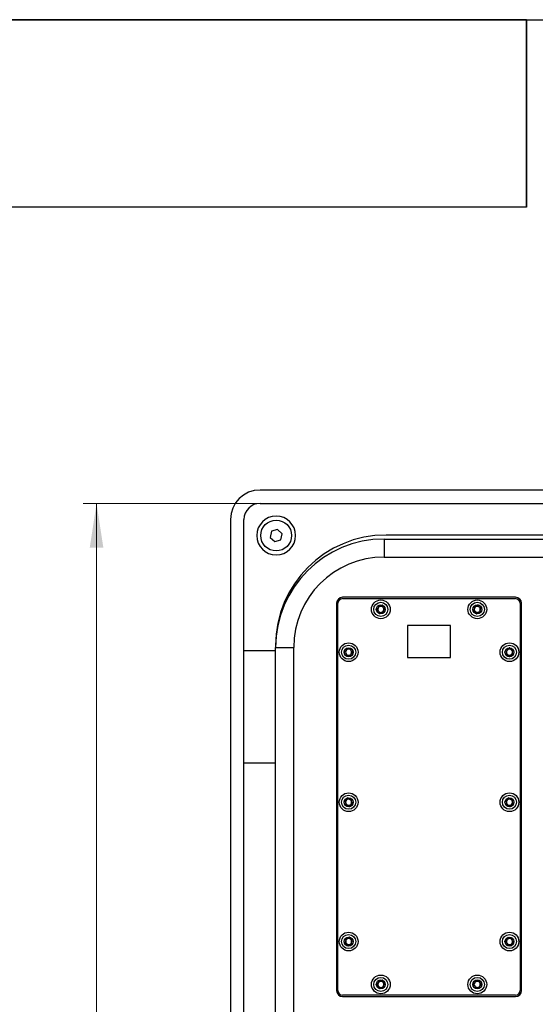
# Model space of a CAD drawing. Header units: millimetres. Extents: x 8 to 415, y 1 to 292.
# Tile 4 of 7: x 52 to 91, y 218 to 292. Entities that reach past the tile are written whole.
import ezdxf

# ---------------------------------------------------------------- set-up
doc = ezdxf.new("R2010")
doc.units = ezdxf.units.MM
doc.styles.add('SLDTEXTSTYLE1', font='TXT', dxfattribs={"width": 0.7})
doc.dimstyles.new('SLDDIMSTYLE0', dxfattribs={"dimtxt": 3.5, "dimasz": 3.302, "dimexe": 0, "dimexo": 0.0625, "dimgap": 0.875, "dimtad": 2, "dimlfac": 5, "dimrnd": 1e-09, "dimzin": 12, "dimdsep": 46, "dimtxsty": 'SLDTEXTSTYLE1', "dimsah": 1, "dimcen": 0.09, "dimadec": 0, "dimazin": 3, "dimtfac": 1, "dimtdec": 3, "dimtofl": 0, "dimtmove": 0, "dimatfit": 3, "dimfxl": 0, "dimfrac": 2, "dimtolj": 1, "dimtzin": 12, "dimarcsym": 0})

# ---------------------------------------------------------------- blocks, each defined once
blk = doc.blocks.new('_D_1')
at = {"color": 7, "linetype": 'Continuous', "lineweight": 0}
for p, q in [((70.114, 255.89), (56.914, 255.89)), ((57.914, 255.89), (57.914, 165.69)), ((70.114, 165.69), (56.914, 165.69))]:
    blk.add_line(p, q, dxfattribs=at)
at = {"color": 7, "linetype": 'Continuous', "lineweight": 18}
for points in [[(57.914, 255.89), (57.406, 252.588), (58.422, 252.588)], [(57.914, 165.69), (58.422, 168.992), (57.406, 168.992)]]:
    blk.add_solid(points, dxfattribs=at)
at = {"color": 7, "linetype": 'Continuous', "lineweight": 18, "insert": (53.403, 207.29), "char_height": 3.5, "attachment_point": 1, "rotation": 90, "style": 'SLDTEXTSTYLE1'}
blk.add_mtext('451', dxfattribs=at)

msp = doc.modelspace()

# ---------------------------------------------------------------- linework, layer by layer
at = {"color": 7, "linetype": 'Continuous', "lineweight": 25}
for p, q in [((20, 292), (415, 292)), ((90, 292), (20, 292)), ((90, 292), (20, 292)), ((90, 292), (90, 278)), ((90, 278), (90, 292)), ((90, 278), (20, 278)), ((125.9143, 256.8899), (70.1143, 256.8899)), ((70.1143, 255.8899), (125.9143, 255.8899)), ((67.9143, 254.6899), (67.9143, 166.8899)), ((68.9143, 244.8899), (68.9143, 254.6899)), ((70.9763, 253.8047), (70.8727, 253.3545)), ((71.4179, 253.94), (70.9763, 253.8047)), ((71.7559, 253.6253), (71.4179, 253.94)), ((71.6523, 253.1752), (71.7559, 253.6253)), ((70.8727, 253.3545), (71.2107, 253.0398)), ((71.2107, 253.0398), (71.6523, 253.1752)), ((79.3643, 253.2299), (79.3643, 251.8799)), ((79.3643, 253.2299), (116.3643, 253.2299)), ((116.5143, 253.5299), (79.5143, 253.5299)), ((79.3643, 251.8799), (116.3643, 251.8799)), ((89.1743, 248.8799), (76.2743, 248.8799)), ((76.2743, 248.7799), (89.1743, 248.7799)), ((75.8243, 248.4299), (75.8243, 219.5299)), ((75.9243, 219.5299), (75.9243, 248.4299)), ((89.5243, 248.4299), (89.5243, 219.5299)), ((89.6243, 219.5299), (89.6243, 248.4299)), ((84.3243, 246.7799), (81.1243, 246.7799)), ((81.1243, 246.7799), (81.1243, 244.3799)), ((84.3243, 244.3799), (84.3243, 246.7799)), ((71.2743, 244.8899), (68.9143, 244.8899)), ((68.9143, 236.4899), (68.9143, 244.8899)), ((71.2743, 245.2899), (71.2743, 245.1399)), ((71.2743, 245.1399), (72.6243, 245.1399)), ((71.2743, 176.1399), (71.2743, 245.1399)), ((72.6243, 176.1399), (72.6243, 245.1399)), ((81.1243, 244.3799), (84.3243, 244.3799)), ((68.9143, 185.0899), (68.9143, 236.4899)), ((71.2743, 236.4899), (68.9143, 236.4899)), ((89.1743, 219.1799), (76.2743, 219.1799)), ((76.2743, 219.0799), (89.1743, 219.0799))]:
    msp.add_line(p, q, dxfattribs=at)
for centre, radius in [((71.3143, 253.4899), 1.15), ((79.1243, 247.9799), 0.7), ((79.1243, 247.9799), 0.5258), ((86.3243, 247.9799), 0.7), ((86.3243, 247.9799), 0.5258), ((79.1243, 247.9799), 0.335), ((86.3243, 247.9799), 0.335), ((76.7243, 244.7799), 0.7), ((76.7243, 244.7799), 0.5258), ((76.7243, 244.7799), 0.335), ((88.7243, 244.7799), 0.7), ((88.7243, 244.7799), 0.5258), ((88.7243, 244.7799), 0.335), ((76.7243, 233.5799), 0.7), ((76.7243, 233.5799), 0.5258), ((76.7243, 233.5799), 0.335), ((88.7243, 233.5799), 0.7), ((88.7243, 233.5799), 0.5258), ((88.7243, 233.5799), 0.335), ((76.7243, 223.1799), 0.7), ((76.7243, 223.1799), 0.5258), ((76.7243, 223.1799), 0.335), ((88.7243, 223.1799), 0.7), ((88.7243, 223.1799), 0.5258), ((88.7243, 223.1799), 0.335), ((79.1243, 219.9799), 0.7), ((86.3243, 219.9799), 0.7), ((79.1243, 219.9799), 0.5258), ((79.1243, 219.9799), 0.335), ((86.3243, 219.9799), 0.5258), ((86.3243, 219.9799), 0.335)]:
    msp.add_circle(centre, radius, dxfattribs=at)
for centre, radius, start, end in [((70.1143, 254.6899), 2.2, 90, 180), ((70.1143, 254.6899), 1.2, 90, 180), ((71.3143, 253.4899), 1.45, 0, 180), ((71.3143, 253.4899), 1.45, 180, 0), ((79.5143, 245.2899), 8.24, 90, 180), ((79.3643, 245.1399), 8.09, 90, 180), ((79.3643, 245.1399), 6.74, 90, 180), ((76.2743, 248.4299), 0.45, 90, 180), ((76.2743, 248.4299), 0.35, 90, 180), ((89.1743, 248.4299), 0.45, 0, 90), ((89.1743, 248.4299), 0.35, 0, 90), ((79.1243, 247.9799), 0.2233, 160.047214, 220.047214), ((79.1243, 247.9799), 0.2233, 100.047214, 160.047214), ((79.1243, 247.9799), 0.2233, 220.047214, 280.047214), ((79.1243, 247.9799), 0.2233, 40.047214, 100.047214), ((79.1243, 247.9799), 0.2233, 280.047214, 340.047214), ((79.1243, 247.9799), 0.2233, 340.047214, 40.047214), ((86.3243, 247.9799), 0.2233, 170.047214, 230.047214), ((86.3243, 247.9799), 0.2233, 110.047214, 170.047214), ((86.3243, 247.9799), 0.2233, 230.047214, 290.047214), ((86.3243, 247.9799), 0.2233, 50.047214, 110.047214), ((86.3243, 247.9799), 0.2233, 290.047214, 350.047214), ((86.3243, 247.9799), 0.2233, 350.047214, 50.047214), ((76.7243, 244.7799), 0.2233, 150.047214, 210.047214), ((76.7243, 244.7799), 0.2233, 90.047214, 150.047214), ((76.7243, 244.7799), 0.2233, 30.047214, 90.047214), ((76.7243, 244.7799), 0.2233, 330.047214, 30.047214), ((88.7243, 244.7799), 0.2233, 120.047214, 180.047214), ((88.7243, 244.7799), 0.2233, 180.047214, 240.047214), ((88.7243, 244.7799), 0.2233, 60.047214, 120.047214), ((88.7243, 244.7799), 0.2233, 0.047214, 60.047214), ((88.7243, 244.7799), 0.2233, 300.047214, 0.047214), ((76.7243, 244.7799), 0.2233, 210.047214, 270.047214), ((76.7243, 244.7799), 0.2233, 270.047214, 330.047214), ((88.7243, 244.7799), 0.2233, 240.047214, 300.047214), ((76.7243, 233.5799), 0.2233, 72.569887, 132.569887), ((76.7243, 233.5799), 0.2233, 12.569887, 72.569887), ((88.7243, 233.5799), 0.2233, 130.047214, 190.047214), ((88.7243, 233.5799), 0.2233, 70.047214, 130.047214), ((88.7243, 233.5799), 0.2233, 10.047214, 70.047214), ((76.7243, 233.5799), 0.2233, 132.569887, 192.569887), ((76.7243, 233.5799), 0.2233, 192.569887, 252.569887), ((76.7243, 233.5799), 0.2233, 252.569887, 312.569887), ((76.7243, 233.5799), 0.2233, 312.569887, 12.569887), ((88.7243, 233.5799), 0.2233, 190.047214, 250.047214), ((88.7243, 233.5799), 0.2233, 250.047214, 310.047214), ((88.7243, 233.5799), 0.2233, 310.047214, 10.047214), ((76.7243, 223.1799), 0.2233, 170.047214, 230.047214), ((76.7243, 223.1799), 0.2233, 110.047214, 170.047214), ((76.7243, 223.1799), 0.2233, 230.047214, 290.047214), ((76.7243, 223.1799), 0.2233, 50.047214, 110.047214), ((76.7243, 223.1799), 0.2233, 290.047214, 350.047214), ((76.7243, 223.1799), 0.2233, 350.047214, 50.047214), ((88.7243, 223.1799), 0.2233, 140.047214, 200.047214), ((88.7243, 223.1799), 0.2233, 200.047214, 260.047214), ((88.7243, 223.1799), 0.2233, 80.047214, 140.047214), ((88.7243, 223.1799), 0.2233, 260.047214, 320.047214), ((88.7243, 223.1799), 0.2233, 20.047214, 80.047214), ((88.7243, 223.1799), 0.2233, 320.047214, 20.047214), ((79.1243, 219.9799), 0.2233, 160.047214, 220.047214), ((79.1243, 219.9799), 0.2233, 100.047214, 160.047214), ((79.1243, 219.9799), 0.2233, 220.047214, 280.047214), ((79.1243, 219.9799), 0.2233, 40.047214, 100.047214), ((79.1243, 219.9799), 0.2233, 280.047214, 340.047214), ((79.1243, 219.9799), 0.2233, 340.047214, 40.047214), ((86.3243, 219.9799), 0.2233, 150.047214, 210.047214), ((86.3243, 219.9799), 0.2233, 90.047214, 150.047214), ((86.3243, 219.9799), 0.2233, 210.047214, 270.047214), ((86.3243, 219.9799), 0.2233, 30.047214, 90.047214), ((86.3243, 219.9799), 0.2233, 270.047214, 330.047214), ((86.3243, 219.9799), 0.2233, 330.047214, 30.047214), ((76.2743, 219.5299), 0.45, 180, 270), ((76.2743, 219.5299), 0.35, 180, 270), ((89.1743, 219.5299), 0.35, 270, 0), ((89.1743, 219.5299), 0.45, 270, 0)]:
    msp.add_arc(centre, radius, start, end, dxfattribs=at)
for points, knots in [([(78.9088, 248.2364), (78.9078, 248.2352), (78.9057, 248.2327), (78.9043, 248.2258), (78.9049, 248.2086), (78.915, 248.1634), (78.9289, 248.1002), (78.906, 248.028), (78.8614, 247.9853), (78.8241, 247.9569), (78.8023, 247.9383), (78.7958, 247.9291), (78.7942, 247.9247), (78.7944, 247.9222), (78.7945, 247.9215)], [0, 0, 0, 0, 0.0120474, 0.02650918, 0.05616488, 0.1531057, 0.4060635, 0.57447903, 0.747564, 0.90167539, 0.96271719, 0.97995945, 0.99376729, 1, 1, 1, 1]), ([(78.7945, 247.9215), (78.7949, 247.9202), (78.7959, 247.9173), (78.8024, 247.9113), (78.8316, 247.8981), (78.8869, 247.8837), (78.9616, 247.8432), (78.9887, 247.7626), (78.9934, 247.7056), (79.0013, 247.6746), (79.0062, 247.6671), (79.0088, 247.6657), (79.01, 247.665)], [0, 0, 0, 0, 0.01112197, 0.02421615, 0.07127455, 0.27178855, 0.5, 0.72821145, 0.92872545, 0.97578385, 0.98887803, 1, 1, 1, 1]), ([(79.2386, 248.2948), (79.2379, 248.295), (79.2358, 248.2956), (79.2319, 248.295), (79.2271, 248.2931), (79.2186, 248.2881), (79.1977, 248.271), (79.1642, 248.2398), (79.1145, 248.2033), (79.0394, 248.1931), (78.9795, 248.2178), (78.9361, 248.2356), (78.9187, 248.2392), (78.9118, 248.2383), (78.9097, 248.237), (78.9088, 248.2364)], [0, 0, 0, 0, 0.0062323, 0.0177721, 0.0316777, 0.0483645, 0.0984054, 0.2525065, 0.42558, 0.5939843, 0.8469253, 0.9438597, 0.9800242, 0.9906448, 1, 1, 1, 1]), ([(79.01, 247.665), (79.0107, 247.6648), (79.0128, 247.6643), (79.0168, 247.6648), (79.0216, 247.6667), (79.0301, 247.6717), (79.051, 247.6888), (79.0844, 247.72), (79.1342, 247.7565), (79.2092, 247.7667), (79.2691, 247.742), (79.3125, 247.7243), (79.3299, 247.7206), (79.3368, 247.7215), (79.3389, 247.7228), (79.3399, 247.7235)], [0, 0, 0, 0, 0.0062323, 0.0177721, 0.0316777, 0.0483645, 0.0984054, 0.2525065, 0.42558, 0.5939843, 0.8469253, 0.9438597, 0.9800242, 0.9906448, 1, 1, 1, 1]), ([(79.4542, 248.0384), (79.4537, 248.0397), (79.4528, 248.0425), (79.4463, 248.0486), (79.4171, 248.0617), (79.3617, 248.0761), (79.287, 248.1167), (79.2599, 248.1972), (79.2552, 248.2542), (79.2473, 248.2852), (79.2425, 248.2927), (79.2398, 248.2941), (79.2386, 248.2948)], [0, 0, 0, 0, 0.011122, 0.0242161, 0.0712746, 0.2717886, 0.5, 0.7282114, 0.9287254, 0.9757839, 0.988878, 1, 1, 1, 1]), ([(79.3399, 247.7235), (79.3408, 247.7246), (79.343, 247.7271), (79.3443, 247.734), (79.3437, 247.7512), (79.3336, 247.7964), (79.3197, 247.8596), (79.3427, 247.9318), (79.3873, 247.9745), (79.4246, 248.0029), (79.4464, 248.0215), (79.4528, 248.0307), (79.4545, 248.0351), (79.4542, 248.0376), (79.4542, 248.0384)], [0, 0, 0, 0, 0.0120474, 0.02650918, 0.05616488, 0.1531057, 0.4060635, 0.57447903, 0.747564, 0.90167539, 0.96271719, 0.97995945, 0.99376729, 1, 1, 1, 1]), ([(86.0675, 248.195), (86.0668, 248.1937), (86.0651, 248.1909), (86.065, 248.1839), (86.0685, 248.1671), (86.0863, 248.1242), (86.111, 248.0645), (86.1009, 247.9894), (86.0644, 247.9396), (86.0326, 247.9051), (86.0144, 247.883), (86.0096, 247.8728), (86.0088, 247.8682), (86.0094, 247.8658), (86.0096, 247.8651)], [0, 0, 0, 0, 0.0120474, 0.0265092, 0.0561649, 0.1531057, 0.4060635, 0.574479, 0.747564, 0.9016754, 0.9627172, 0.9799594, 0.9937673, 1, 1, 1, 1]), ([(86.0096, 247.8651), (86.0103, 247.8639), (86.0117, 247.8613), (86.0192, 247.8564), (86.0502, 247.8485), (86.1072, 247.8439), (86.1878, 247.817), (86.2285, 247.7424), (86.243, 247.687), (86.2562, 247.6579), (86.2623, 247.6513), (86.2651, 247.6504), (86.2664, 247.65)], [0, 0, 0, 0, 0.011122, 0.0242161, 0.0712746, 0.2717886, 0.5, 0.7282114, 0.9287254, 0.9757839, 0.988878, 1, 1, 1, 1]), ([(86.3822, 248.3099), (86.3815, 248.3099), (86.3793, 248.3101), (86.3755, 248.3089), (86.3711, 248.3062), (86.3636, 248.2998), (86.346, 248.2793), (86.3185, 248.2428), (86.2758, 248.1982), (86.2037, 248.1751), (86.1404, 248.1891), (86.0946, 248.199), (86.0768, 248.1996), (86.0702, 248.1975), (86.0684, 248.1958), (86.0675, 248.195)], [0, 0, 0, 0, 0.0062323, 0.01777215, 0.03167771, 0.04836448, 0.0984054, 0.25250654, 0.42558, 0.59398432, 0.8469253, 0.94385968, 0.98002422, 0.99064479, 1, 1, 1, 1]), ([(86.2664, 247.65), (86.2672, 247.6499), (86.2693, 247.6497), (86.2731, 247.6509), (86.2775, 247.6536), (86.285, 247.66), (86.3026, 247.6805), (86.3301, 247.717), (86.3728, 247.7616), (86.4449, 247.7847), (86.5082, 247.7708), (86.5541, 247.7608), (86.5718, 247.7602), (86.5785, 247.7623), (86.5803, 247.764), (86.5811, 247.7648)], [0, 0, 0, 0, 0.0062323, 0.0177721, 0.0316777, 0.0483645, 0.0984054, 0.2525065, 0.42558, 0.5939843, 0.8469253, 0.9438597, 0.9800242, 0.9906448, 1, 1, 1, 1]), ([(86.639, 248.0947), (86.6384, 248.0959), (86.6369, 248.0986), (86.6294, 248.1034), (86.5984, 248.1113), (86.5414, 248.1159), (86.4608, 248.1428), (86.4201, 248.2175), (86.4056, 248.2728), (86.3924, 248.302), (86.3863, 248.3085), (86.3835, 248.3094), (86.3822, 248.3099)], [0, 0, 0, 0, 0.011122, 0.0242161, 0.0712746, 0.2717886, 0.5, 0.7282114, 0.9287254, 0.9757839, 0.988878, 1, 1, 1, 1]), ([(86.5811, 247.7648), (86.5819, 247.7661), (86.5835, 247.7689), (86.5837, 247.776), (86.5801, 247.7928), (86.5623, 247.8356), (86.5377, 247.8953), (86.5477, 247.9704), (86.5842, 248.0202), (86.616, 248.0547), (86.6343, 248.0768), (86.639, 248.087), (86.6399, 248.0916), (86.6392, 248.094), (86.639, 248.0947)], [0, 0, 0, 0, 0.0120474, 0.0265092, 0.0561649, 0.1531057, 0.4060635, 0.574479, 0.747564, 0.9016754, 0.9627172, 0.9799594, 0.9937673, 1, 1, 1, 1]), ([(76.5566, 245.0699), (76.5554, 245.0689), (76.5529, 245.0668), (76.5504, 245.0603), (76.5479, 245.0433), (76.55, 244.9969), (76.5528, 244.9323), (76.5176, 244.8652), (76.4663, 244.8309), (76.4246, 244.8094), (76.3999, 244.7949), (76.392, 244.7869), (76.3896, 244.7828), (76.3894, 244.7804), (76.3893, 244.7796)], [0, 0, 0, 0, 0.0120474, 0.0265092, 0.0561649, 0.1531057, 0.4060635, 0.574479, 0.747564, 0.9016754, 0.9627172, 0.9799594, 0.9937673, 1, 1, 1, 1]), ([(76.3893, 244.7796), (76.3895, 244.7783), (76.39, 244.7753), (76.3953, 244.7682), (76.4218, 244.7502), (76.4738, 244.7264), (76.5403, 244.6735), (76.553, 244.5895), (76.5477, 244.5325), (76.5501, 244.5006), (76.5536, 244.4924), (76.556, 244.4905), (76.5571, 244.4897)], [0, 0, 0, 0, 0.011122, 0.0242161, 0.0712746, 0.2717886, 0.5, 0.7282114, 0.9287254, 0.9757839, 0.988878, 1, 1, 1, 1]), ([(76.8916, 245.0702), (76.8909, 245.0705), (76.8889, 245.0714), (76.8849, 245.0715), (76.8799, 245.0705), (76.8707, 245.067), (76.8471, 245.0538), (76.8087, 245.0289), (76.7534, 245.0016), (76.6777, 245.0046), (76.623, 245.0393), (76.5834, 245.0644), (76.5669, 245.071), (76.5599, 245.0713), (76.5576, 245.0703), (76.5566, 245.0699)], [0, 0, 0, 0, 0.0062323, 0.01777215, 0.03167771, 0.04836448, 0.0984054, 0.25250654, 0.42558, 0.59398432, 0.8469253, 0.94385968, 0.98002422, 0.99064479, 1, 1, 1, 1]), ([(77.0593, 244.7802), (77.0591, 244.7815), (77.0586, 244.7845), (77.0533, 244.7916), (77.0268, 244.8096), (76.9748, 244.8334), (76.9083, 244.8863), (76.8956, 244.9704), (76.9009, 245.0273), (76.8985, 245.0592), (76.895, 245.0674), (76.8926, 245.0693), (76.8916, 245.0702)], [0, 0, 0, 0, 0.011122, 0.0242161, 0.0712746, 0.2717886, 0.5, 0.7282114, 0.9287254, 0.9757839, 0.988878, 1, 1, 1, 1]), ([(76.8921, 244.4899), (76.8932, 244.4909), (76.8957, 244.493), (76.8983, 244.4996), (76.9007, 244.5166), (76.8986, 244.5629), (76.8959, 244.6275), (76.931, 244.6946), (76.9823, 244.7289), (77.024, 244.7504), (77.0487, 244.765), (77.0566, 244.7729), (77.059, 244.777), (77.0592, 244.7794), (77.0593, 244.7802)], [0, 0, 0, 0, 0.0120474, 0.0265092, 0.0561649, 0.1531057, 0.4060635, 0.574479, 0.747564, 0.9016754, 0.9627172, 0.9799594, 0.9937673, 1, 1, 1, 1]), ([(88.4341, 244.9472), (88.4335, 244.9458), (88.4324, 244.9427), (88.4335, 244.9357), (88.4399, 244.9198), (88.4649, 244.8807), (88.4995, 244.8261), (88.5027, 244.7504), (88.4754, 244.6951), (88.45, 244.6556), (88.4359, 244.6307), (88.433, 244.6198), (88.433, 244.6151), (88.434, 244.6129), (88.4343, 244.6122)], [0, 0, 0, 0, 0.0120474, 0.0265092, 0.0561649, 0.1531057, 0.4060635, 0.574479, 0.747564, 0.9016754, 0.9627172, 0.9799594, 0.9937673, 1, 1, 1, 1]), ([(88.724, 245.1149), (88.7233, 245.1148), (88.7211, 245.1147), (88.7176, 245.1128), (88.7138, 245.1094), (88.7075, 245.1017), (88.6937, 245.0785), (88.6729, 245.0378), (88.6387, 244.9865), (88.5716, 244.9512), (88.5069, 244.9539), (88.46, 244.9558), (88.4424, 244.9533), (88.4362, 244.9501), (88.4348, 244.9481), (88.4341, 244.9472)], [0, 0, 0, 0, 0.0062323, 0.01777215, 0.03167771, 0.04836448, 0.0984054, 0.25250654, 0.42558, 0.59398432, 0.8469253, 0.94385968, 0.98002422, 0.99064479, 1, 1, 1, 1]), ([(89.0143, 244.9476), (89.0134, 244.9487), (89.0116, 244.951), (89.0034, 244.9545), (88.9714, 244.9569), (88.9145, 244.9515), (88.8304, 244.9641), (88.7774, 245.0305), (88.7535, 245.0825), (88.7355, 245.1089), (88.7283, 245.1143), (88.7254, 245.1147), (88.724, 245.1149)], [0, 0, 0, 0, 0.011122, 0.0242161, 0.0712746, 0.2717886, 0.5, 0.7282114, 0.9287254, 0.9757839, 0.988878, 1, 1, 1, 1]), ([(89.0146, 244.6126), (89.0151, 244.614), (89.0162, 244.6171), (89.0151, 244.6241), (89.0087, 244.64), (88.9838, 244.6791), (88.9491, 244.7337), (88.9459, 244.8094), (88.9733, 244.8648), (88.9986, 244.9042), (89.0127, 244.9292), (89.0156, 244.94), (89.0157, 244.9447), (89.0146, 244.947), (89.0143, 244.9476)], [0, 0, 0, 0, 0.0120474, 0.0265092, 0.0561649, 0.1531057, 0.4060635, 0.574479, 0.747564, 0.9016754, 0.9627172, 0.9799594, 0.9937673, 1, 1, 1, 1]), ([(76.5571, 244.4897), (76.5577, 244.4893), (76.5597, 244.4884), (76.5637, 244.4883), (76.5687, 244.4893), (76.578, 244.4928), (76.6015, 244.506), (76.6399, 244.5309), (76.6952, 244.5582), (76.7709, 244.5552), (76.8256, 244.5205), (76.8653, 244.4955), (76.8817, 244.4888), (76.8887, 244.4885), (76.891, 244.4895), (76.8921, 244.4899)], [0, 0, 0, 0, 0.0062323, 0.01777215, 0.03167771, 0.04836448, 0.0984054, 0.25250654, 0.42558, 0.59398432, 0.8469253, 0.94385968, 0.98002422, 0.99064479, 1, 1, 1, 1]), ([(88.4343, 244.6122), (88.4352, 244.6111), (88.4371, 244.6088), (88.4453, 244.6053), (88.4772, 244.6029), (88.5341, 244.6083), (88.6182, 244.5958), (88.6712, 244.5293), (88.6951, 244.4774), (88.7131, 244.4509), (88.7203, 244.4456), (88.7232, 244.4451), (88.7246, 244.4449)], [0, 0, 0, 0, 0.011122, 0.0242161, 0.0712746, 0.2717886, 0.5, 0.7282114, 0.9287254, 0.9757839, 0.988878, 1, 1, 1, 1]), ([(88.7246, 244.4449), (88.7254, 244.445), (88.7275, 244.4452), (88.731, 244.447), (88.7349, 244.4505), (88.7411, 244.4581), (88.7549, 244.4813), (88.7757, 244.5221), (88.81, 244.5734), (88.877, 244.6086), (88.9418, 244.6059), (88.9886, 244.604), (89.0062, 244.6065), (89.0124, 244.6098), (89.0139, 244.6117), (89.0146, 244.6126)], [0, 0, 0, 0, 0.0062323, 0.0177721, 0.0316777, 0.0483645, 0.0984054, 0.2525065, 0.42558, 0.5939843, 0.8469253, 0.9438597, 0.9800242, 0.9906448, 1, 1, 1, 1]), ([(76.6514, 233.9069), (76.6501, 233.9064), (76.6473, 233.9053), (76.6416, 233.8985), (76.6297, 233.8688), (76.6178, 233.8128), (76.5805, 233.7364), (76.5012, 233.7058), (76.4445, 233.6986), (76.4139, 233.6894), (76.4066, 233.6842), (76.4053, 233.6815), (76.4047, 233.6803)], [0, 0, 0, 0, 0.011122, 0.0242161, 0.0712746, 0.2717886, 0.5, 0.7282114, 0.9287254, 0.9757839, 0.988878, 1, 1, 1, 1]), ([(76.971, 233.8065), (76.9698, 233.8074), (76.9673, 233.8095), (76.9603, 233.8105), (76.9432, 233.8092), (76.8984, 233.7971), (76.8359, 233.7804), (76.7628, 233.8002), (76.7181, 233.8428), (76.6881, 233.8789), (76.6686, 233.8998), (76.6591, 233.9059), (76.6546, 233.9073), (76.6522, 233.907), (76.6514, 233.9069)], [0, 0, 0, 0, 0.0120474, 0.0265092, 0.0561649, 0.1531057, 0.4060635, 0.574479, 0.747564, 0.9016754, 0.9627172, 0.9799594, 0.9937673, 1, 1, 1, 1]), ([(77.0439, 233.4796), (77.0441, 233.4803), (77.0446, 233.4824), (77.0438, 233.4863), (77.0417, 233.491), (77.0363, 233.4993), (77.0184, 233.5194), (76.9857, 233.5515), (76.9471, 233.5996), (76.9335, 233.6741), (76.9556, 233.7351), (76.9714, 233.7792), (76.9744, 233.7967), (76.9731, 233.8036), (76.9717, 233.8056), (76.971, 233.8065)], [0, 0, 0, 0, 0.0062323, 0.0177721, 0.0316777, 0.0483645, 0.0984054, 0.2525065, 0.42558, 0.5939843, 0.8469253, 0.9438597, 0.9800242, 0.9906448, 1, 1, 1, 1]), ([(88.6659, 233.9098), (88.6651, 233.9096), (88.663, 233.909), (88.6599, 233.9065), (88.6567, 233.9025), (88.6519, 233.8939), (88.6423, 233.8687), (88.6289, 233.8249), (88.6041, 233.7685), (88.5442, 233.7221), (88.4799, 233.7135), (88.4335, 233.7072), (88.4166, 233.7017), (88.4111, 233.6974), (88.41, 233.6953), (88.4094, 233.6942)], [0, 0, 0, 0, 0.0062323, 0.01777215, 0.03167771, 0.04836448, 0.0984054, 0.25250654, 0.42558, 0.59398432, 0.8469253, 0.94385968, 0.98002422, 0.99064479, 1, 1, 1, 1]), ([(88.9808, 233.7955), (88.9797, 233.7964), (88.9775, 233.7983), (88.9688, 233.8003), (88.9369, 233.7971), (88.8818, 233.7819), (88.7968, 233.7797), (88.7331, 233.8359), (88.7005, 233.8829), (88.6782, 233.9058), (88.6702, 233.9099), (88.6672, 233.9098), (88.6659, 233.9098)], [0, 0, 0, 0, 0.011122, 0.0242161, 0.0712746, 0.2717886, 0.5, 0.7282114, 0.9287254, 0.9757839, 0.988878, 1, 1, 1, 1]), ([(89.0392, 233.4656), (89.0395, 233.4671), (89.0401, 233.4703), (89.0378, 233.477), (89.0287, 233.4915), (88.9973, 233.5257), (88.9537, 233.5734), (88.9375, 233.6474), (88.9547, 233.7067), (88.9728, 233.75), (88.9824, 233.777), (88.9834, 233.7882), (88.9826, 233.7928), (88.9812, 233.7948), (88.9808, 233.7955)], [0, 0, 0, 0, 0.0120474, 0.0265092, 0.0561649, 0.1531057, 0.4060635, 0.574479, 0.747564, 0.9016754, 0.9627172, 0.9799594, 0.9937673, 1, 1, 1, 1]), ([(76.4047, 233.6803), (76.4045, 233.6795), (76.4041, 233.6774), (76.4048, 233.6735), (76.4069, 233.6688), (76.4123, 233.6605), (76.4303, 233.6404), (76.4629, 233.6083), (76.5016, 233.5603), (76.5151, 233.4857), (76.493, 233.4248), (76.4772, 233.3806), (76.4743, 233.3631), (76.4755, 233.3562), (76.4769, 233.3542), (76.4776, 233.3533)], [0, 0, 0, 0, 0.0062323, 0.0177721, 0.0316777, 0.0483645, 0.0984054, 0.2525065, 0.42558, 0.5939843, 0.8469253, 0.9438597, 0.9800242, 0.9906448, 1, 1, 1, 1]), ([(76.4776, 233.3533), (76.4788, 233.3524), (76.4814, 233.3504), (76.4883, 233.3493), (76.5055, 233.3506), (76.5502, 233.3627), (76.6127, 233.3794), (76.6859, 233.3597), (76.7305, 233.317), (76.7605, 233.281), (76.7801, 233.26), (76.7895, 233.254), (76.794, 233.2525), (76.7965, 233.2528), (76.7972, 233.2529)], [0, 0, 0, 0, 0.0120474, 0.0265092, 0.0561649, 0.1531057, 0.4060635, 0.574479, 0.747564, 0.9016754, 0.9627172, 0.9799594, 0.9937673, 1, 1, 1, 1]), ([(76.7972, 233.2529), (76.7985, 233.2534), (76.8013, 233.2545), (76.8071, 233.2613), (76.8189, 233.291), (76.8309, 233.347), (76.8681, 233.4234), (76.9474, 233.454), (77.0041, 233.4612), (77.0348, 233.4705), (77.042, 233.4756), (77.0433, 233.4783), (77.0439, 233.4796)], [0, 0, 0, 0, 0.011122, 0.0242161, 0.0712746, 0.2717886, 0.5, 0.7282114, 0.9287254, 0.9757839, 0.988878, 1, 1, 1, 1]), ([(88.4094, 233.6942), (88.4092, 233.6928), (88.4086, 233.6895), (88.4109, 233.6829), (88.4199, 233.6683), (88.4513, 233.6341), (88.4949, 233.5864), (88.5112, 233.5124), (88.4939, 233.4531), (88.4758, 233.4098), (88.4662, 233.3828), (88.4652, 233.3717), (88.466, 233.367), (88.4674, 233.365), (88.4679, 233.3644)], [0, 0, 0, 0, 0.0120474, 0.0265092, 0.0561649, 0.1531057, 0.4060635, 0.574479, 0.747564, 0.9016754, 0.9627172, 0.9799594, 0.9937673, 1, 1, 1, 1]), ([(88.4679, 233.3644), (88.4689, 233.3635), (88.4711, 233.3615), (88.4798, 233.3595), (88.5117, 233.3627), (88.5668, 233.3779), (88.6518, 233.3801), (88.7155, 233.3239), (88.7481, 233.2769), (88.7704, 233.254), (88.7784, 233.2499), (88.7814, 233.25), (88.7828, 233.25)], [0, 0, 0, 0, 0.01112197, 0.02421615, 0.07127455, 0.27178855, 0.5, 0.72821145, 0.92872545, 0.97578385, 0.98887803, 1, 1, 1, 1]), ([(88.7828, 233.25), (88.7835, 233.2502), (88.7856, 233.2508), (88.7887, 233.2533), (88.7919, 233.2573), (88.7968, 233.2659), (88.8063, 233.2911), (88.8197, 233.3349), (88.8445, 233.3914), (88.9044, 233.4377), (88.9687, 233.4463), (89.0151, 233.4526), (89.032, 233.4581), (89.0376, 233.4624), (89.0387, 233.4646), (89.0392, 233.4656)], [0, 0, 0, 0, 0.0062323, 0.0177721, 0.0316777, 0.0483645, 0.0984054, 0.2525065, 0.42558, 0.5939843, 0.8469253, 0.9438597, 0.9800242, 0.9906448, 1, 1, 1, 1]), ([(76.7822, 223.5099), (76.7808, 223.5099), (76.7779, 223.51), (76.7699, 223.5059), (76.7476, 223.483), (76.7151, 223.4359), (76.6515, 223.3796), (76.5665, 223.3817), (76.5113, 223.3968), (76.4795, 223.3999), (76.4708, 223.3979), (76.4685, 223.3959), (76.4675, 223.395)], [0, 0, 0, 0, 0.01112197, 0.02421615, 0.07127455, 0.27178855, 0.5, 0.72821145, 0.92872545, 0.97578385, 0.98887803, 1, 1, 1, 1]), ([(77.039, 223.2947), (77.0383, 223.296), (77.0367, 223.2989), (77.0306, 223.3025), (77.0143, 223.3079), (76.9683, 223.3139), (76.9042, 223.3224), (76.8442, 223.3686), (76.8193, 223.4251), (76.8054, 223.4699), (76.7954, 223.4968), (76.7889, 223.506), (76.7853, 223.509), (76.783, 223.5097), (76.7822, 223.5099)], [0, 0, 0, 0, 0.0120474, 0.0265092, 0.0561649, 0.1531057, 0.4060635, 0.574479, 0.747564, 0.9016754, 0.9627172, 0.9799594, 0.9937673, 1, 1, 1, 1]), ([(88.6095, 223.4946), (88.6088, 223.4943), (88.6068, 223.4934), (88.6042, 223.4904), (88.6017, 223.4859), (88.5984, 223.4766), (88.5934, 223.45), (88.5878, 223.4046), (88.5732, 223.3447), (88.5223, 223.2886), (88.4605, 223.2691), (88.4158, 223.2548), (88.4001, 223.2464), (88.3954, 223.2413), (88.3947, 223.2389), (88.3944, 223.2378)], [0, 0, 0, 0, 0.0062323, 0.0177721, 0.0316777, 0.0483645, 0.0984054, 0.2525065, 0.42558, 0.5939843, 0.8469253, 0.9438597, 0.9800242, 0.9906448, 1, 1, 1, 1]), ([(88.9394, 223.4367), (88.9383, 223.4374), (88.9357, 223.439), (88.9268, 223.4394), (88.896, 223.4307), (88.8443, 223.4062), (88.761, 223.3892), (88.6885, 223.4335), (88.6483, 223.4742), (88.6223, 223.4929), (88.6138, 223.4955), (88.6108, 223.4949), (88.6095, 223.4946)], [0, 0, 0, 0, 0.011122, 0.0242161, 0.0712746, 0.2717886, 0.5, 0.7282114, 0.9287254, 0.9757839, 0.988878, 1, 1, 1, 1]), ([(76.4675, 223.395), (76.4671, 223.3944), (76.4658, 223.3926), (76.465, 223.3887), (76.4652, 223.3836), (76.467, 223.3739), (76.4759, 223.3484), (76.4938, 223.3063), (76.511, 223.2471), (76.495, 223.173), (76.4512, 223.1252), (76.4197, 223.0905), (76.4103, 223.0754), (76.4088, 223.0686), (76.4094, 223.0662), (76.4096, 223.0651)], [0, 0, 0, 0, 0.0062323, 0.0177721, 0.0316777, 0.0483645, 0.0984054, 0.2525065, 0.42558, 0.5939843, 0.8469253, 0.9438597, 0.9800242, 0.9906448, 1, 1, 1, 1]), ([(76.4096, 223.0651), (76.4103, 223.0638), (76.412, 223.0609), (76.418, 223.0573), (76.4343, 223.052), (76.4803, 223.046), (76.5444, 223.0374), (76.6044, 222.9912), (76.6293, 222.9347), (76.6433, 222.8899), (76.6533, 222.863), (76.6597, 222.8538), (76.6633, 222.8508), (76.6657, 222.8501), (76.6664, 222.85)], [0, 0, 0, 0, 0.0120474, 0.0265092, 0.0561649, 0.1531057, 0.4060635, 0.574479, 0.747564, 0.9016754, 0.9627172, 0.9799594, 0.9937673, 1, 1, 1, 1]), ([(76.6664, 222.85), (76.6678, 222.8499), (76.6708, 222.8499), (76.6787, 222.8539), (76.701, 222.8769), (76.7335, 222.9239), (76.7972, 222.9803), (76.8821, 222.9782), (76.9373, 222.9631), (76.9692, 222.9599), (76.9778, 222.9619), (76.9801, 222.9639), (76.9811, 222.9648)], [0, 0, 0, 0, 0.01112197, 0.02421615, 0.07127455, 0.27178855, 0.5, 0.72821145, 0.92872545, 0.97578385, 0.98887803, 1, 1, 1, 1]), ([(76.9811, 222.9648), (76.9816, 222.9654), (76.9828, 222.9672), (76.9836, 222.9711), (76.9835, 222.9762), (76.9817, 222.9859), (76.9728, 223.0114), (76.9549, 223.0535), (76.9376, 223.1127), (76.9537, 223.1868), (76.9974, 223.2346), (77.0289, 223.2693), (77.0383, 223.2844), (77.0398, 223.2912), (77.0393, 223.2936), (77.039, 223.2947)], [0, 0, 0, 0, 0.0062323, 0.0177721, 0.0316777, 0.0483645, 0.0984054, 0.2525065, 0.42558, 0.5939843, 0.8469253, 0.9438597, 0.9800242, 0.9906448, 1, 1, 1, 1]), ([(88.3944, 223.2378), (88.3943, 223.2363), (88.3943, 223.233), (88.3977, 223.2269), (88.4092, 223.2141), (88.446, 223.1859), (88.4973, 223.1465), (88.5261, 223.0764), (88.5194, 223.015), (88.5091, 222.9693), (88.5044, 222.941), (88.5053, 222.9298), (88.5069, 222.9254), (88.5087, 222.9236), (88.5092, 222.9231)], [0, 0, 0, 0, 0.0120474, 0.0265092, 0.0561649, 0.1531057, 0.4060635, 0.574479, 0.747564, 0.9016754, 0.9627172, 0.9799594, 0.9937673, 1, 1, 1, 1]), ([(88.5092, 222.9231), (88.5104, 222.9224), (88.5129, 222.9208), (88.5218, 222.9204), (88.5526, 222.9291), (88.6043, 222.9536), (88.6876, 222.9706), (88.7601, 222.9263), (88.8003, 222.8856), (88.8263, 222.8669), (88.8349, 222.8644), (88.8378, 222.8649), (88.8392, 222.8652)], [0, 0, 0, 0, 0.011122, 0.0242161, 0.0712746, 0.2717886, 0.5, 0.7282114, 0.9287254, 0.9757839, 0.988878, 1, 1, 1, 1]), ([(88.8392, 222.8652), (88.8398, 222.8655), (88.8418, 222.8664), (88.8445, 222.8694), (88.8469, 222.8739), (88.8502, 222.8832), (88.8552, 222.9098), (88.8608, 222.9552), (88.8754, 223.0151), (88.9264, 223.0712), (88.9882, 223.0908), (89.0328, 223.105), (89.0485, 223.1134), (89.0532, 223.1186), (89.0539, 223.1209), (89.0543, 223.122)], [0, 0, 0, 0, 0.0062323, 0.0177721, 0.0316777, 0.0483645, 0.0984054, 0.2525065, 0.42558, 0.5939843, 0.8469253, 0.9438597, 0.9800242, 0.9906448, 1, 1, 1, 1]), ([(89.0543, 223.122), (89.0543, 223.1235), (89.0543, 223.1268), (89.0509, 223.133), (89.0394, 223.1457), (89.0026, 223.1739), (88.9514, 223.2134), (88.9225, 223.2834), (88.9292, 223.3448), (88.9395, 223.3905), (88.9443, 223.4188), (88.9433, 223.43), (88.9417, 223.4344), (88.94, 223.4362), (88.9394, 223.4367)], [0, 0, 0, 0, 0.0120474, 0.0265092, 0.0561649, 0.1531057, 0.4060635, 0.574479, 0.747564, 0.9016754, 0.9627172, 0.9799594, 0.9937673, 1, 1, 1, 1]), ([(78.9088, 220.2364), (78.9082, 220.2358), (78.9067, 220.2343), (78.9052, 220.2306), (78.9045, 220.2255), (78.9045, 220.2156), (78.9089, 220.189), (78.9192, 220.1444), (78.9259, 220.0831), (78.8973, 220.013), (78.8459, 219.9734), (78.8088, 219.9447), (78.7969, 219.9316), (78.7943, 219.9251), (78.7944, 219.9226), (78.7945, 219.9215)], [0, 0, 0, 0, 0.0062323, 0.0177721, 0.0316777, 0.0483645, 0.0984054, 0.2525065, 0.42558, 0.5939843, 0.8469253, 0.9438597, 0.9800242, 0.9906448, 1, 1, 1, 1]), ([(78.7945, 219.9215), (78.795, 219.9201), (78.7961, 219.917), (78.8014, 219.9123), (78.8165, 219.9042), (78.8608, 219.8904), (78.9224, 219.8708), (78.9735, 219.8149), (78.9882, 219.7549), (78.9941, 219.7084), (78.9993, 219.6802), (79.0041, 219.67), (79.0071, 219.6664), (79.0093, 219.6653), (79.01, 219.665)], [0, 0, 0, 0, 0.0120474, 0.0265092, 0.0561649, 0.1531057, 0.4060635, 0.574479, 0.747564, 0.9016754, 0.9627172, 0.9799594, 0.9937673, 1, 1, 1, 1]), ([(79.2386, 220.2948), (79.2373, 220.2951), (79.2344, 220.2956), (79.2258, 220.2931), (79.1999, 220.2743), (79.1597, 220.2336), (79.0872, 220.1892), (79.0039, 220.206), (78.9522, 220.2304), (78.9214, 220.2391), (78.9125, 220.2386), (78.9099, 220.2371), (78.9088, 220.2364)], [0, 0, 0, 0, 0.011122, 0.0242161, 0.0712746, 0.2717886, 0.5, 0.7282114, 0.9287254, 0.9757839, 0.988878, 1, 1, 1, 1]), ([(79.4542, 220.0384), (79.4537, 220.0398), (79.4526, 220.0428), (79.4473, 220.0475), (79.4321, 220.0556), (79.3879, 220.0695), (79.3262, 220.089), (79.2752, 220.1449), (79.2605, 220.2049), (79.2545, 220.2514), (79.2493, 220.2796), (79.2446, 220.2898), (79.2416, 220.2934), (79.2393, 220.2945), (79.2386, 220.2948)], [0, 0, 0, 0, 0.0120474, 0.02650918, 0.05616488, 0.1531057, 0.4060635, 0.57447903, 0.747564, 0.90167539, 0.96271719, 0.97995945, 0.99376729, 1, 1, 1, 1]), ([(79.3399, 219.7235), (79.3404, 219.724), (79.3419, 219.7255), (79.3434, 219.7292), (79.3442, 219.7343), (79.3441, 219.7442), (79.3397, 219.7708), (79.3294, 219.8154), (79.3227, 219.8767), (79.3514, 219.9468), (79.4028, 219.9864), (79.4398, 220.0151), (79.4517, 220.0283), (79.4544, 220.0347), (79.4542, 220.0372), (79.4542, 220.0384)], [0, 0, 0, 0, 0.0062323, 0.0177721, 0.0316777, 0.0483645, 0.0984054, 0.2525065, 0.42558, 0.5939843, 0.8469253, 0.9438597, 0.9800242, 0.9906448, 1, 1, 1, 1]), ([(86.1566, 220.2699), (86.1559, 220.2695), (86.1542, 220.2682), (86.1521, 220.2648), (86.1505, 220.2599), (86.1488, 220.2502), (86.1485, 220.2232), (86.1509, 220.1775), (86.1469, 220.116), (86.1064, 220.0519), (86.049, 220.0219), (86.0075, 220.0001), (85.9935, 219.9891), (85.9898, 219.9832), (85.9895, 219.9808), (85.9893, 219.9796)], [0, 0, 0, 0, 0.0062323, 0.0177721, 0.0316777, 0.0483645, 0.0984054, 0.2525065, 0.42558, 0.5939843, 0.8469253, 0.9438597, 0.9800242, 0.9906448, 1, 1, 1, 1]), ([(85.9893, 219.9796), (85.9896, 219.9782), (85.9901, 219.9749), (85.9945, 219.9694), (86.0081, 219.9588), (86.0492, 219.9375), (86.1065, 219.9075), (86.1471, 219.8436), (86.1512, 219.782), (86.149, 219.7351), (86.1492, 219.7064), (86.1521, 219.6956), (86.1544, 219.6915), (86.1564, 219.6901), (86.1571, 219.6897)], [0, 0, 0, 0, 0.0120474, 0.0265092, 0.0561649, 0.1531057, 0.4060635, 0.574479, 0.747564, 0.9016754, 0.9627172, 0.9799594, 0.9937673, 1, 1, 1, 1]), ([(86.4916, 220.2702), (86.4903, 220.2707), (86.4875, 220.2717), (86.4787, 220.2707), (86.4498, 220.2567), (86.4032, 220.2236), (86.3241, 220.1924), (86.245, 220.2235), (86.1983, 220.2565), (86.1695, 220.2704), (86.1606, 220.2715), (86.1579, 220.2704), (86.1566, 220.2699)], [0, 0, 0, 0, 0.01112197, 0.02421615, 0.07127455, 0.27178855, 0.5, 0.72821145, 0.92872545, 0.97578385, 0.98887803, 1, 1, 1, 1]), ([(86.6593, 219.9802), (86.6591, 219.9817), (86.6585, 219.9849), (86.6541, 219.9904), (86.6406, 220.001), (86.5994, 220.0223), (86.5421, 220.0523), (86.5015, 220.1162), (86.4975, 220.1779), (86.4997, 220.2247), (86.4995, 220.2534), (86.4965, 220.2642), (86.4942, 220.2683), (86.4922, 220.2697), (86.4916, 220.2702)], [0, 0, 0, 0, 0.0120474, 0.0265092, 0.0561649, 0.1531057, 0.4060635, 0.574479, 0.747564, 0.9016754, 0.9627172, 0.9799594, 0.9937673, 1, 1, 1, 1]), ([(86.4921, 219.6899), (86.4927, 219.6904), (86.4945, 219.6916), (86.4966, 219.695), (86.4982, 219.6999), (86.4998, 219.7096), (86.5002, 219.7366), (86.4977, 219.7823), (86.5018, 219.8439), (86.5422, 219.9079), (86.5996, 219.9379), (86.6411, 219.9597), (86.6551, 219.9707), (86.6589, 219.9766), (86.6592, 219.979), (86.6593, 219.9802)], [0, 0, 0, 0, 0.0062323, 0.0177721, 0.0316777, 0.0483645, 0.0984054, 0.2525065, 0.42558, 0.5939843, 0.8469253, 0.9438597, 0.9800242, 0.9906448, 1, 1, 1, 1]), ([(79.01, 219.665), (79.0113, 219.6648), (79.0143, 219.6642), (79.0228, 219.6668), (79.0488, 219.6855), (79.0889, 219.7262), (79.1614, 219.7706), (79.2447, 219.7538), (79.2964, 219.7294), (79.3272, 219.7207), (79.3361, 219.7212), (79.3387, 219.7227), (79.3399, 219.7235)], [0, 0, 0, 0, 0.011122, 0.0242161, 0.0712746, 0.2717886, 0.5, 0.7282114, 0.9287254, 0.9757839, 0.988878, 1, 1, 1, 1]), ([(86.1571, 219.6897), (86.1583, 219.6892), (86.1611, 219.6881), (86.17, 219.6892), (86.1988, 219.7031), (86.2454, 219.7362), (86.3245, 219.7674), (86.4036, 219.7363), (86.4503, 219.7033), (86.4791, 219.6894), (86.488, 219.6883), (86.4908, 219.6894), (86.4921, 219.6899)], [0, 0, 0, 0, 0.011122, 0.0242161, 0.0712746, 0.2717886, 0.5, 0.7282114, 0.9287254, 0.9757839, 0.988878, 1, 1, 1, 1])]:
    msp.add_open_spline(points, degree=3, knots=knots, dxfattribs=at)

# ---------------------------------------------------------------- dimensions: what is measured, and where the dimension line sits
at = {"color": 7, "linetype": 'Continuous', "lineweight": 18}
dim = msp.add_linear_dim(base=(57.9143, 165.6899), p1=(70.1143, 255.8899), p2=(70.1143, 165.6899), angle=90, dimstyle='SLDDIMSTYLE0', dxfattribs=at)
dim.commit()
dim.dimension.update_dxf_attribs({"geometry": '_D_1', "text_midpoint": (57.9143, 210.7899), "dimtype": 160})

doc.saveas('drawing.dxf')
